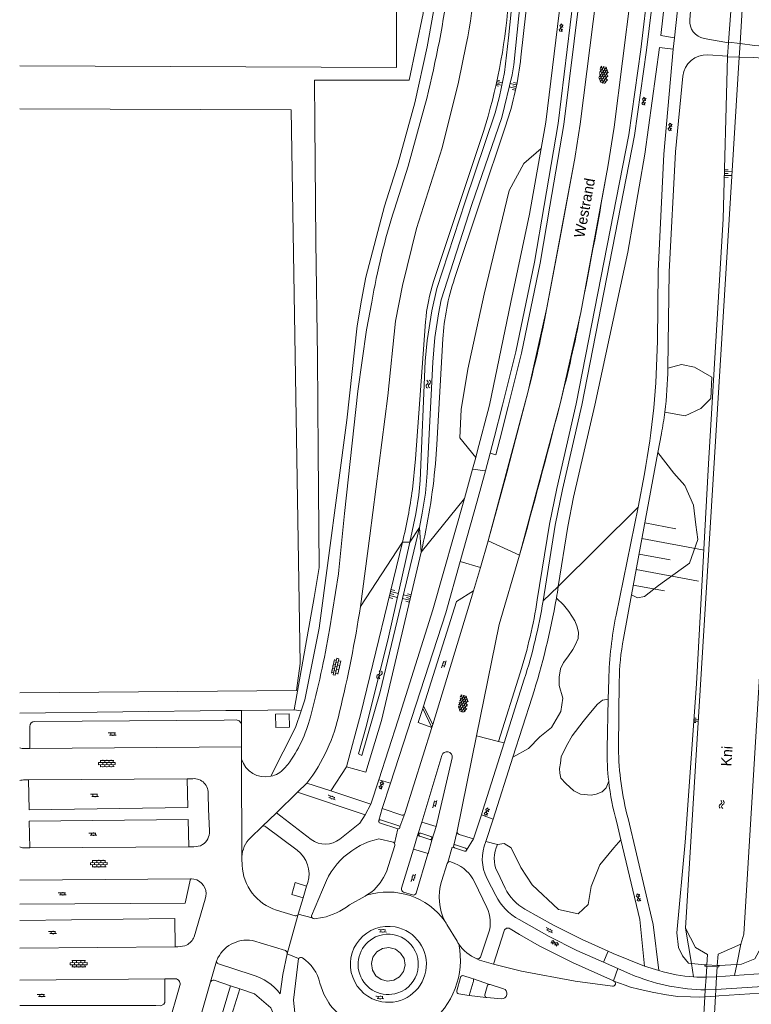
# Model space of a CAD drawing. Extents: x 99476 to 102828, y 406437 to 407931.
# Tile 19 of 162: x 99476 to 99615, y 406785 to 406972. Entities that reach past the tile are written whole.
import ezdxf

# ---------------------------------------------------------------- set-up
doc = ezdxf.new("R2010")
doc.units = 0
doc.header["$MEASUREMENT"] = 0
for name, color, linetype, lineweight in [('BG_bijgebouw', 253, 'Continuous', 0), ('BG_gesloten verharding', 253, 'Continuous', 0), ('BG_hek', 253, 'Continuous', 0), ('BG_insteek sloot', 253, 'Continuous', 0), ('BG_kant sloot', 253, 'Continuous', 0), ('BG_kant verharding', 253, 'Continuous', 0), ('BG_kunstwerk', 253, 'Continuous', 0), ('BG_naam waterloop', 253, 'Continuous', 0), ('BG_open verharding', 253, 'Continuous', 0), ('BG_straatnaam', 253, 'Continuous', 0), ('BG_taludsymbool', 253, 'Continuous', 0), ('BG_terreinafscheiding', 253, 'Continuous', 0), ('BG_vlakafsluiter', 253, 'Continuous', 0), ('BG_watersymbool', 253, 'Continuous', 0)]:
    doc.layers.add(name, color=color, linetype=linetype, lineweight=lineweight)
doc.styles.add('Style-WORKING', font='WORKING.shx')

# ---------------------------------------------------------------- blocks, each defined once
blk = doc.blocks.new('S02OV4')
at = {"layer": 'BG_open verharding', "linetype": 'Continuous', "lineweight": 0}
for p, q in [((0, -0.200092), (0, 0.200092)), ((0, 0.2), (3.201, 0.2)), ((0.214, 0.6), (2.9, 0.6)), ((0.4, 0.199), (0.4, 0.6)), ((0.8, 0.6), (0.8, 0.7)), ((0.8, -0.2), (0.8, 0.2)), ((1.2, 0.2), (1.2, 0.6)), ((1.6, 0.6), (1.6, 0.7)), ((1.6, -0.2), (1.6, 0.2)), ((2, 0.199), (2, 0.6)), ((2.4, 0.6), (2.4, 0.7)), ((2.4, -0.2), (2.4, 0.2)), ((2.8, 0.2), (2.8, 0.6)), ((3.2, -0.199908), (3.2, 0.200092)), ((0, -0.2), (3.2, -0.199)), ((0.31, -0.6), (2.9, -0.6)), ((0.4, -0.6), (0.399, -0.2)), ((0.8, -0.7), (0.8, -0.6)), ((1.2, -0.6), (1.2, -0.2)), ((1.6, -0.7), (1.6, -0.6)), ((2, -0.6), (1.999, -0.2)), ((2.4, -0.7), (2.4, -0.6)), ((2.8, -0.6), (2.8, -0.2))]:
    blk.add_line(p, q, dxfattribs=at)
blk = doc.blocks.new('S02OV6')
at = {"layer": 'BG_open verharding', "linetype": 'Continuous', "lineweight": 0}
for p, q in [((0, 0.20784), (1.371449, 0.20784)), ((0.085505, 0.20784), (0.085505, 0.268177)), ((0.485, -0.192), (0.486, 0.207)), ((0.885505, 0.20784), (0.885505, 0.31106)), ((1.285, -0.193), (1.285, 0.207)), ((0.268333, -0.19216), (1.549656, -0.19216)), ((0.885505, -0.32925), (0.885505, -0.19216))]:
    blk.add_line(p, q, dxfattribs=at)
blk = doc.blocks.new('S01GV2')
at = {"layer": 'BG_gesloten verharding', "linetype": 'Continuous', "lineweight": 0}
for p, q in [((-0.011625, -0.500414), (0.648313, 0.582897)), ((0.006945, 0.298967), (0.268018, 0.727007)), ((0.618374, -0.705844), (0.009489, 0.408468)), ((0.63697, 0.094645), (0.291267, 0.726467)), ((0.172792, -0.724773), (-0.009122, -0.392669)), ((0.31767, -0.728139), (0.629741, -0.216538))]:
    blk.add_line(p, q, dxfattribs=at)
blk = doc.blocks.new('S04')
at = {"layer": 'BG_taludsymbool', "linetype": 'Continuous', "lineweight": 0}
for p, q in [((-0.5, 0), (-0.5, -0.5)), ((-0.25, 0), (-0.25, -1)), ((0, 0), (0, -0.5)), ((0.25, 0), (0.25, -1)), ((0.5, 0), (0.5, -0.5))]:
    blk.add_line(p, q, dxfattribs=at)
blk = doc.blocks.new('S01GV4')
at = {"layer": 'BG_gesloten verharding', "linetype": 'Continuous', "lineweight": 0}
for p, q in [((0, 0.278304), (0.9421, 0.823239)), ((0, -0.181671), (1.741927, 0.823239)), ((0, 0.098949), (1.593645, -0.823239)), ((0.117, -0.579), (1.53, 0.238)), ((0.163, 0.466), (2.296, -0.767)), ((0.531, -0.801), (3.134, 0.701)), ((0.567, 0.694), (2.709, -0.545)), ((1.118159, 0.823239), (3.097745, -0.32208)), ((1.293565, -0.823239), (3.161206, 0.256049)), ((1.529745, 0.23842), (2.542019, 0.823239)), ((1.91699, 0.823239), (3.161206, 0.104286)), ((2.715943, 0.823239), (3.161206, 0.565645)), ((0, -0.363991), (0.793486, -0.823239)), ((2.092105, -0.823239), (3.161206, -0.205903))]:
    blk.add_line(p, q, dxfattribs=at)
blk = doc.blocks.new('WATERS')
at = {"layer": 'BG_watersymbool', "linetype": 'Continuous', "lineweight": 0}
for centre, start, end in [((-0.375, 0.25), 28.07249, 151.92751), ((-0.375, -0.2), 28.07249, 151.92751), ((0.375, 0.65), 208.07249, 331.92751), ((0.375, 0.2), 208.07249, 331.92751)]:
    blk.add_arc(centre, 0.425, start, end, dxfattribs=at)

msp = doc.modelspace()

# ---------------------------------------------------------------- linework, layer by layer
at = {"layer": 'BG_bijgebouw', "linetype": 'Continuous', "lineweight": 0, "flags": 128}
msp.add_lwpolyline([(99524.38, 406839.845), (99526.97, 406839.888), (99527.014, 406837.319), (99524.422, 406837.276), (99524.38, 406839.845)], dxfattribs=at)
at = {"layer": 'BG_hek', "linetype": 'Continuous', "lineweight": 0}
for p, q in [((99531.713, 406862.066), (99527.919, 406840.632)), ((99514.913, 406840.496), (99475.642, 406840.046269))]:
    msp.add_line(p, q, dxfattribs=at)
at = {"layer": 'BG_hek', "linetype": 'Continuous', "lineweight": 0, "flags": 128}
msp.add_lwpolyline([(99531.713, 406862.066), (99532.647, 406867.792), (99532.505, 406889.765), (99532.364, 406907.817), (99532.043, 406929.789), (99531.822, 406952.478), (99531.801, 406960.599), (99549.833, 406960.621), (99552.458, 406973.279), (99552.534, 406978.77)], dxfattribs=at)
at = {"layer": 'BG_insteek sloot', "linetype": 'Continuous', "lineweight": 0}
for p, q in [((99558.449, 406922.842), (99568.224, 406952.028)), ((99563.464, 406949.317), (99554.462, 406922.26)), ((99552.924, 406914.565), (99551.01, 406888.468)), ((99555.072, 406891.205), (99556.227, 406911.297)), ((99555.072, 406891.205), (99554.799, 406887.479)), ((99551.01, 406888.468), (99550.407, 406882.644)), ((99603.55, 406792.328), (99606.13, 406792.1)), ((99608.82, 406791.93), (99612.191, 406792.144))]:
    msp.add_line(p, q, dxfattribs=at)
at = {"layer": 'BG_insteek sloot', "linetype": 'Continuous', "lineweight": 0, "flags": 128}
for points in [[(99571.092, 406965.001), (99574.45, 406994.9), (99574.886876, 407000)], [(99610.6, 406967.83), (99613.049067, 407000)], [(99610.44, 406965.02), (99609.577, 406934.208), (99606.77, 406887.536), (99604.501, 406845.602), (99602.346, 406815.421), (99600.755, 406798.182), (99601.091, 406795.403), (99601.853, 406793.788), (99602.977, 406792.379), (99603.55, 406792.328)], [(99612.191, 406792.144), (99613.092, 406792.201), (99615.6, 406793.219), (99616.855, 406795.453), (99617.79, 406817.086), (99618.522, 406852.087), (99620.393, 406886.239), (99622.138, 406914.93), (99622.872, 406925.932)], [(99548.515, 406872.558), (99540.61, 406839.95), (99537.867, 406829.8)], [(99537.867, 406829.8), (99541.553, 406828.783), (99544.54, 406838.62), (99552.09, 406870.691)]]:
    msp.add_lwpolyline(points, dxfattribs=at)
at = {"layer": 'BG_insteek sloot', "linetype": 'Continuous', "lineweight": 0, "extrusion": (0, 0, -1)}
for centre, radius, start, end in [((-99460.904075, 406983.431809), 108.084959, 185.241941, 198.398824), ((-99600.542262, 406908.754223), 44.388153, 3.283988, 18.504368), ((-99453.225797, 406895.653449), 98.04811, 187.624738, 193.624176)]:
    msp.add_arc(centre, radius, start, end, dxfattribs=at)
at = {"layer": 'BG_insteek sloot', "linetype": 'Continuous', "lineweight": 0}
for centre, radius, start, end in [((99508.31222, 406972.07649), 63.177237, 341.498031, 353.569709), ((99584.54938, 406912.245234), 31.710345, 161.589667, 175.804787), ((99435.945799, 406898.045209), 119.321952, 346.747252, 354.919684)]:
    msp.add_arc(centre, radius, start, end, dxfattribs=at)
at = {"layer": 'BG_kant sloot', "linetype": 'Continuous', "lineweight": 0}
for p, q in [((99614.734803, 407000), (99612.801, 406967.547)), ((99612.61, 406964.972), (99612.801, 406967.547)), ((99602.43, 406799.03), (99612.61, 406964.972)), ((99612.94, 406796.011), (99608.63, 406794.09))]:
    msp.add_line(p, q, dxfattribs=at)
at = {"layer": 'BG_kant sloot', "linetype": 'Continuous', "lineweight": 0, "flags": 128}
for points in [[(99571.762708, 407000), (99570.793, 406989.18), (99568.731, 406968.682), (99567.987, 406962.031), (99566.988, 406957.472), (99566.162, 406954.365), (99560.44, 406937.391), (99555.098, 406920.906), (99554.127, 406916.637), (99553.24, 406911.016), (99552.877, 406907.046), (99551.929, 406884.319), (99551.657, 406881.538), (99551.048, 406877.983), (99549.946, 406872.594)], [(99551.747, 406875.395), (99552.268, 406878.133), (99552.911, 406881.944), (99553.239, 406885.761), (99554.314, 406906.858), (99554.682, 406911.585), (99555.391, 406916.108), (99555.886, 406918.742), (99561.736, 406936.895), (99567.431, 406953.482), (99569.395, 406961.617), (99569.722, 406963.524), (99572.907, 406994.658), (99573.38165, 407000)], [(99623.601, 406964.154), (99613.56, 406797.95), (99612.94, 406796.011)], [(99549.946, 406872.594), (99545.896, 406854.507), (99541.685, 406837.688), (99540.132, 406832.251), (99540.768, 406831.921), (99544.306, 406844.091), (99551.747, 406875.395)], [(99606.59, 406794.03), (99604.32, 406795.41), (99602.43, 406799.03)]]:
    msp.add_lwpolyline(points, dxfattribs=at)
at = {"layer": 'BG_kant verharding', "linetype": 'Continuous', "lineweight": 0}
for p, q in [((99603.23, 406972.105), (99605.472416, 407000)), ((99600.1, 406966.48), (99600.332, 406968.646)), ((99610.592, 406967.68), (99605.969, 406968.533)), ((99610.448, 406965.16), (99606.671, 406965.396)), ((99582.706, 406898.715), (99592.734, 406950.023)), ((99572.746, 406935.087), (99574.922, 406947.548)), ((99581.384, 406946.075), (99581.39, 406946.109)), ((99591.43, 406927.836), (99585.165, 406898.715)), ((99572.434, 406901.346), (99571.761, 406898.715)), ((99572.441, 406901.372), (99572.434, 406901.346)), ((99578.599, 406899.224), (99578.481, 406898.715)), ((99571.761, 406898.715), (99568.961, 406888.031)), ((99597.841, 406893.303), (99597.168, 406889.671)), ((99564.363, 406886.176), (99565.244, 406889.519)), ((99597.168, 406889.671), (99592.146, 406862.585)), ((99561.863, 406886.471), (99562.475, 406888.691)), ((99560.337, 406880.937), (99561.863, 406886.471)), ((99594.588, 406885.607), (99593.41, 406879.25)), ((99593.41, 406879.25), (99589.207, 406858.667)), ((99542.345, 406873.769), (99540.519, 406860.324)), ((99564.849, 406872.859), (99563.358, 406867.786)), ((99563.358, 406867.786), (99562.04, 406863.303)), ((99554.316, 406837.877), (99562.04, 406863.303)), ((99592.146, 406862.585), (99590.6, 406854.247)), ((99571.724, 406846.475), (99567.903, 406834.368)), ((99587.813, 406846.427), (99587.718, 406842.686)), ((99589.799, 406846.093), (99589.64, 406833.36)), ((99569.559, 406831.628), (99573.219, 406843.092)), ((99587.718, 406842.686), (99587.48, 406833.27)), ((99552.511, 406841.324), (99552.375, 406840.916)), ((99554.113, 406837.287), (99552.375, 406840.916)), ((99552.511, 406841.324), (99554.316, 406837.877)), ((99477.589, 406833.294), (99477.579, 406837.502)), ((99478.507, 406838.44), (99514.597, 406838.706)), ((99514.597, 406838.706), (99516.833, 406838.722)), ((99517.868, 406837.699), (99517.882, 406833.61)), ((99554.113, 406837.287), (99549.003, 406820.885)), ((99554.316, 406837.877), (99554.113, 406837.287)), ((99558.947, 406817.561), (99562.63, 406835.687)), ((99476.547, 406833.286), (99477.589, 406833.294)), ((99477.589, 406833.294), (99517.882, 406833.61)), ((99517.889, 406831.257), (99517.882, 406833.61)), ((99556.032, 406831.968), (99552.195, 406819.284)), ((99554.927, 406818.416), (99558.009, 406831.519)), ((99565.795, 406819.835), (99569.559, 406831.628)), ((99526.706, 406830.237), (99526.032, 406829.481)), ((99507.504, 406827.531), (99477.317, 406827.317)), ((99508.597, 406827.539), (99507.504, 406827.531)), ((99477.317, 406827.317), (99476.625, 406827.312)), ((99530.34, 406826.681), (99528.548, 406824.937)), ((99530.34, 406826.681), (99534.886, 406825.191)), ((99542.526, 406822.686), (99544.021, 406827.325)), ((99544.666, 406821.861), (99546.224, 406826.655)), ((99511.523, 406824.498), (99511.62, 406821.822)), ((99528.548, 406824.937), (99524.528, 406821.024)), ((99541.436, 406820.663), (99528.548, 406824.937)), ((99534.886, 406825.191), (99542.526, 406822.686)), ((99541.436, 406820.663), (99542.526, 406822.686)), ((99511.773, 406817.568), (99511.62, 406821.822)), ((99521.812, 406818.403), (99524.528, 406821.024)), ((99524.528, 406821.024), (99531.159, 406815.961)), ((99544.004, 406819.558), (99544.666, 406821.861)), ((99548.387, 406820.618), (99544.666, 406821.861)), ((99549.003, 406820.885), (99548.029, 406818.344)), ((99563.552, 406820.63), (99562.036, 406816.063)), ((99519.571, 406816.252), (99521.812, 406818.403)), ((99528.475, 406813.912), (99522.489, 406818.395)), ((99547.636, 406817.995), (99544.156, 406819.153)), ((99551.407, 406816.723), (99552.195, 406819.284)), ((99552.195, 406819.284), (99554.927, 406818.416)), ((99554.145, 406815.813), (99554.927, 406818.416)), ((99564.43, 406815.56), (99565.795, 406819.835)), ((99589.339, 406819.205), (99590.119, 406815.904)), ((99550.606, 406814.122), (99551.407, 406816.723)), ((99553.915, 406816.538), (99551.999, 406817.158)), ((99558.947, 406817.561), (99558.324, 406814.885)), ((99562.036, 406816.063), (99559.323, 406816.92)), ((99477.557, 406814.347), (99507.823, 406814.559)), ((99507.823, 406814.559), (99508.824, 406814.566)), ((99546.75, 406815.43), (99544.041, 406816.076)), ((99553.394, 406813.313), (99554.145, 406815.813)), ((99562.036, 406816.063), (99560.733, 406813.922)), ((99566.62, 406814.99), (99564.43, 406815.56)), ((99476.692, 406814.341), (99477.557, 406814.347)), ((99548.36, 406806.656), (99550.606, 406814.122)), ((99553.394, 406813.313), (99550.606, 406814.122)), ((99553.364, 406813.213), (99551.105, 406805.733)), ((99553.364, 406813.213), (99553.394, 406813.313)), ((99558.421, 406814.375), (99560.357, 406813.732)), ((99517.959, 406812.255), (99518.007, 406811.05)), ((99568.077, 406806.695), (99566.598, 406809.763)), ((99508.192, 406808.488), (99475.642, 406808.209744)), ((99508.356, 406808.489), (99508.192, 406808.488)), ((99529.61, 406804.853), (99530.275, 406807.047)), ((99530.275, 406807.047), (99530.492, 406807.765)), ((99564.606, 406802.981), (99562.23, 406807.902)), ((99566.278, 406805.289), (99564.63, 406808.49)), ((99533.323, 406806.357), (99531.232, 406801.398)), ((99538.428, 406803.506), (99541.432, 406805.169)), ((99541.432, 406805.169), (99541.706, 406805.327)), ((99550.426, 406805.381), (99548.729, 406805.945)), ((99508.862, 406797.432), (99510.972, 406804.578)), ((99528.664, 406801.731), (99529.61, 406804.853)), ((99524.565, 406802.509), (99528.08, 406801.421)), ((99526.567, 406794.182), (99528.664, 406801.731)), ((99531.729, 406800.869), (99533.275, 406801.07)), ((99556.989, 406799.75), (99558.934, 406796.569)), ((99563.388, 406793.559), (99564.913, 406798.089)), ((99567.905, 406798.559), (99565.88, 406792.19)), ((99526.235, 406794.787), (99519.945, 406796.683)), ((99475.642, 406795.270317), (99505.277, 406795.492)), ((99505.277, 406795.492), (99505.741, 406795.495)), ((99513.135, 406792.776), (99511.998, 406788.813)), ((99513.178, 406792.925), (99513.135, 406792.776)), ((99513.477, 406792.28), (99519.899, 406790.178)), ((99586.783, 406792.587), (99589.518, 406791.375)), ((99597.347, 406790.978), (99594.62, 406791.83)), ((99608.323, 406789.801), (99611.783, 406790.034)), ((99611.783, 406790.034), (99621.52, 406790.69)), ((99503.253, 406789.402), (99475.642, 406789.173962)), ((99501.074, 406751.416), (99511.998, 406788.813)), ((99505.069, 406789.417), (99503.253, 406789.402)), ((99503.468, 406778.953), (99506.144, 406788.133)), ((99505.485, 406789.388), (99505.069, 406789.417)), ((99512.654, 406789.154), (99515.798, 406788.085)), ((99559.563, 406789.642), (99558.889, 406787.134)), ((99561.636, 406789.511), (99560.22, 406789.992)), ((99561.992, 406788.75), (99561.239, 406786.254)), ((99562.022, 406789.382), (99561.636, 406789.511)), ((99565.086, 406788.358), (99562.022, 406789.382)), ((99564.727, 406788.184), (99564.22, 406786.338)), ((99565.255, 406788.302), (99565.086, 406788.358)), ((99567.745, 406787.529), (99565.255, 406788.302)), ((99606.33, 406789.715), (99608.323, 406789.801)), ((99622.99, 406788.36), (99608.184, 406787.347)), ((99515.798, 406788.085), (99512.426, 406776.742)), ((99515.798, 406788.085), (99517.554, 406787.488)), ((99559.289, 406786.527), (99560.792, 406786.309)), ((99561.239, 406786.254), (99560.792, 406786.309)), ((99564.432, 406785.862), (99561.239, 406786.254)), ((99608.184, 406787.347), (99606.192, 406787.32)), ((99534.67, 406784.5), (99534.495, 406784.82)), ((99564.579, 406785.844), (99564.432, 406785.862)), ((99567.374, 406785.613), (99564.579, 406785.844))]:
    msp.add_line(p, q, dxfattribs=at)
at = {"layer": 'BG_kant verharding', "linetype": 'Continuous', "lineweight": 0, "flags": 128}
for points in [[(99574.922, 406947.548), (99575.8, 406952.58), (99578.69, 406976.11), (99580.54, 406995.75), (99580.773, 407000)], [(99575.5, 406936.747), (99578.17, 406952.31), (99581.06, 406975.84), (99582.94, 406995.85), (99583.169, 407000)], [(99581.39, 406946.109), (99582.38, 406952.21), (99585.49, 406976.86), (99587.253214, 407000)], [(99587.615, 406944.095), (99588.82, 406951.63), (99592.04, 406976.86), (99593.779, 407000)], [(99592.734, 406950.023), (99594.99, 406966.31), (99596.5, 406978.73), (99597.97046, 407000)], [(99600.332, 406968.646), (99597.72, 406969.07), (99598.81, 406978.7), (99600.26, 406997.67), (99600.37, 407000)], [(99603.37157, 407000), (99603.359, 406999.807), (99603.41, 406997.44), (99600.332, 406968.646)], [(99542.345, 406873.769), (99545.767, 406900.481), (99547.208, 406914.705), (99548.542, 406921.489), (99551.228, 406932.369), (99556.074, 406947.707), (99559.181, 406960.237), (99560.675, 406967.383)], [(99591.43, 406927.836), (99594.7, 406946.49), (99597.45, 406966.84), (99600.1, 406966.48)], [(99600.1, 406966.48), (99598.28, 406946.51), (99597.22, 406924.24), (99597.06, 406910.847)], [(99601.919, 406961.346), (99600.52, 406946.91), (99599.28, 406924.11), (99599.062, 406905.763)], [(99552.797, 406955.758), (99549.636, 406944.184), (99546.994, 406935.991)], [(99576.01, 406917.219), (99578.775, 406931.651), (99581.384, 406946.075)], [(99567.59, 406898.715), (99570.116, 406908.839), (99573.651, 406925.919), (99575.5, 406936.747)], [(99572.746, 406935.087), (99569.168, 406918.317), (99565.073, 406898.715)], [(99542.693, 406918.329), (99541.647, 406913.019), (99540.035, 406901.323), (99537.466, 406878.057), (99536.432, 406867.261)], [(99562.475, 406888.691), (99562.782, 406889.805), (99565.073, 406898.715)], [(99565.244, 406889.519), (99566.013, 406892.436), (99567.59, 406898.715)], [(99582.706, 406898.715), (99578.97, 406882.59), (99577.61, 406875.85), (99575.293, 406861.409)], [(99578.194, 406864.115), (99579.99, 406875.56), (99581.08, 406881.18), (99585.165, 406898.715)], [(99568.961, 406888.031), (99568.369, 406885.77), (99564.849, 406872.859)], [(99559.537, 406868.918), (99562.767, 406880.388), (99564.363, 406886.176)], [(99544.021, 406827.325), (99547.711, 406838.774), (99554.29, 406859.72), (99560.337, 406880.937)], [(99546.224, 406826.655), (99556.78, 406859.13), (99559.537, 406868.918)], [(99562.63, 406835.687), (99566.946, 406856.933), (99570.82, 406870.13)], [(99536.432, 406867.261), (99536.344, 406866.584), (99534.608, 406855.897)], [(99562.04, 406863.303), (99558.825, 406861.307), (99552.511, 406841.324)], [(99552.375, 406840.916), (99551.523, 406838.224), (99554.113, 406837.287)], [(99567.903, 406834.368), (99563.858, 406821.553), (99563.552, 406820.63)], [(99507.504, 406827.531), (99507.64, 406822.023), (99477.422, 406821.602), (99477.317, 406827.317)], [(99536.602, 406816.021), (99540.404, 406819.059), (99541.436, 406820.663)], [(99507.823, 406814.559), (99507.695, 406819.763), (99477.462, 406819.472), (99477.557, 406814.347)], [(99548.029, 406818.344), (99547.959, 406818.485), (99547.828, 406818.571), (99544.369, 406819.723), (99544.156, 406819.709), (99544.004, 406819.558)], [(99591.489, 406819.935), (99596.24, 406799.77), (99597.347, 406790.978)], [(99551.789, 406816.596), (99551.824, 406816.584), (99553.719, 406815.944), (99553.733, 406815.94)], [(99510.437, 406814.981), (99510.052, 406814.761), (99508.824, 406814.566)], [(99544.911, 406808.724), (99545.474, 406809.794), (99547.076, 406814.794)], [(99560.544, 406814.298), (99558.619, 406814.941), (99558.464, 406814.953), (99558.324, 406814.885)], [(99590.119, 406815.904), (99593.71, 406800.7), (99594.62, 406791.83)], [(99557.163, 406811.564), (99557.063, 406811.386), (99555.982, 406807.937)], [(99558.486, 406811.397), (99557.727, 406811.701), (99557.525, 406811.736), (99557.326, 406811.688), (99557.163, 406811.564)], [(99475.642, 406803.624355), (99507.155, 406803.793), (99508.192, 406808.488)], [(99508.356, 406808.489), (99508.778, 406808.421), (99509.37, 406808.244)], [(99529.61, 406804.853), (99527.436, 406805.505), (99528.098, 406807.733), (99530.275, 406807.047)], [(99571.844, 406802.684), (99577.27, 406799.64), (99582.76, 406796.89), (99587.726, 406794.653)], [(99505.277, 406795.492), (99505.197, 406800.901), (99475.642, 406800.532992)], [(99570.719, 406800.694), (99576.49, 406797.47), (99581.74, 406794.82), (99586.783, 406792.587)], [(99588.681, 406789.03), (99580.89, 406792.5), (99574.57, 406795.68), (99570.818, 406797.829), (99569.008, 406798.963)], [(99505.741, 406795.495), (99507.069, 406795.677), (99507.405, 406795.832)], [(99525.268, 406786.535), (99525.739, 406790.224), (99526.567, 406794.182)], [(99587.726, 406794.653), (99588.62, 406794.25), (99594.62, 406791.83)], [(99528.755, 406793.258), (99527.759, 406785.368), (99528.199, 406781.086), (99530.158, 406775.317), (99533.841, 406774.144)], [(99565.88, 406792.19), (99571.21, 406790.85), (99581.44, 406788.95), (99588.5, 406788)], [(99589.518, 406791.375), (99591.373, 406790.554), (99592.852, 406789.937)], [(99503.253, 406789.402), (99503.276, 406784.903), (99503.114, 406784.554), (99502.507, 406784.273), (99501.553, 406784.346), (99475.642, 406784.360049)], [(99534.495, 406784.82), (99533.577, 406786.496), (99532.806, 406788.612)], [(99517.554, 406787.488), (99520.356, 406786.536), (99523.474, 406783.901), (99525.172, 406779.918), (99526.188, 406774.897), (99526.276, 406772.375)]]:
    msp.add_lwpolyline(points, dxfattribs=at)
at = {"layer": 'BG_kant verharding', "linetype": 'Continuous', "lineweight": 0, "extrusion": (0, 0, -1)}
for centre, radius, start, end in [((-99264.71049, 407021.608668), 300.891033, 185.787125, 190.382397), ((-99342.565405, 407009.279573), 216.937508, 188.366812, 194.283163), ((-99606.575926, 406971.834518), 3.356841, 280.416514, 4.621699), ((-99360.184735, 406957.500932), 219.552224, 190.572125, 194.812214), ((-99448.900431, 406912.616662), 148.170137, 180.684325, 190.503067), ((-99526.211536, 406906.618347), 72.855485, 180.672687, 187.296824), ((-99526.471263, 406906.558372), 72.590249, 187.275906, 190.521555), ((-99475.004889, 406877.482872), 101.568079, 189.105748, 197.775703), ((-99305.729082, 406896.435309), 237.550695, 188.743727, 193.682931), ((-99363.462251, 406884.403711), 173.503602, 189.456596, 195.072379), ((-99504.840003, 406846.147657), 27.04202, 194.69897, 216.041276), ((-99504.125896, 406846.858447), 33.080336, 191.535863, 217.586098), ((-99478.516248, 406837.502798), 0.937248, 359.951247, 89.434656), ((-99516.840307, 406837.694323), 1.027703, 89.592606, 179.739229), ((-99522.461367, 406832.667084), 4.784859, 258.161485, 342.860631), ((-99522.463963, 406832.66449), 4.781788, 221.740117, 258.185548), ((-99548.546965, 406821.093034), 0.501244, 204.521478, 288.610696), ((-99544.282114, 406819.431355), 0.305592, 294.373774, 24.483131), ((-99547.732465, 406818.282147), 0.302917, 168.217852, 288.569387), ((-99559.490467, 406817.449011), 0.554886, 287.566028, 11.64361), ((-99571.90938, 406812.233752), 8.185661, 332.783448, 23.975788), ((-99571.91237, 406812.354179), 5.912422, 334.007079, 26.475224), ((-99548.910264, 406806.490327), 0.574663, 288.386555, 16.755962), ((-99550.593901, 406805.88801), 0.534088, 196.871894, 288.322807), ((-99576.109968, 406810.347872), 11.057114, 299.180103, 332.772685), ((-99576.327455, 406810.669136), 9.157716, 299.313125, 334.280495), ((-99517.180296, 406780.393337), 10.155343, 105.528146, 142.787589), ((-99512.491122, 406788.665846), 0.51461, 16.615749, 108.451889), ((-99560.842017, 406789.1213), 1.208439, 167.541468, 197.893924), ((-99606.680708, 406825.119582), 37.802741, 270.740731, 291.457582)]:
    msp.add_arc(centre, radius, start, end, dxfattribs=at)
at = {"layer": 'BG_kant verharding', "linetype": 'Continuous', "lineweight": 0}
for centre, radius, start, end in [((99606.392119, 406960.91038), 4.494281, 86.442375, 174.437725), ((98462.512438, 407138.110179), 1141.708222, 348.798965, 350.216011), ((99665.198338, 406897.851532), 124.20501, 162.117336, 170.510417), ((99320.431468, 406966.679994), 266.834753, 345.356699, 349.123668), ((98290.719328, 407228.525936), 1329.325158, 344.359092, 345.634653), ((99438.740356, 406885.988798), 141.158712, 350.18507, 351.085588), ((99438.995022, 406885.956697), 140.902302, 342.289013, 350.18028), ((99657.727766, 406844.663866), 69.936994, 168.449883, 178.555402), ((99637.743327, 406845.49958), 47.948, 169.488344, 179.290871), ((99476.524576, 406836.376901), 3.090982, 253.409314, 270.415662), ((99636.679876, 406832.628835), 49.204053, 179.253373, 186.509116), ((99646.609531, 406834.366477), 56.978421, 181.012135, 194.671673), ((99557.001304, 406831.658979), 1.017372, 352.091668, 162.317337), ((99508.791662, 406824.798126), 2.747778, 353.729355, 94.062434), ((99476.562037, 406824.280098), 3.032556, 88.810314, 107.661122), ((99636.728561, 406832.618099), 49.25121, 186.490287, 195.803588), ((99522.145871, 406818.007309), 0.517727, 48.489342, 130.156611), ((99508.960017, 406817.38223), 2.819111, 301.595444, 3.778335), ((99551.900981, 406816.874392), 0.300069, 70.934064, 248.087975), ((99553.818174, 406816.240773), 0.312601, 254.188691, 71.956282), ((99476.727659, 406817.386457), 3.045666, 249.11703, 269.329158), ((99523.199656, 406812.465597), 5.244425, 133.781276, 178.138003), ((99533.842097, 406819.474765), 4.421036, 232.634791, 308.628338), ((99547.168789, 406801.857368), 14.558591, 102.406227, 161.996772), ((99546.575964, 406814.939639), 0.52033, 27.140571, 70.459513), ((99546.574729, 406814.938862), 0.521783, 343.881299, 27.154657), ((99558.519193, 406814.657901), 0.299457, 130.67927, 250.858349), ((99523.130518, 406812.459075), 5.175543, 178.040971, 182.259794), ((99525.097082, 406809.399195), 5.636997, 343.147713, 53.184463), ((99560.449933, 406814.015133), 0.297995, 251.828611, 341.788077), ((99560.449285, 406814.014889), 0.298534, 341.871405, 71.50225), ((99527.322262, 406811.414298), 9.322383, 182.23956, 252.796407), ((99555.853644, 406804.824233), 7.080294, 25.765876, 68.174179), ((99508.179696, 406805.540823), 2.95364, 340.97514, 66.234413), ((99537.234501, 406812.756193), 8.671056, 301.042983, 332.288641), ((99565.512027, 406804.952884), 9.986309, 162.613211, 207.52406), ((99530.60259, 406813.391297), 12.607781, 282.237538, 308.36588), ((99528.219066, 406801.864109), 0.464419, 252.576016, 343.344669), ((99531.668147, 406801.31201), 0.444543, 168.846768, 217.400925), ((99558.773901, 406800.159371), 6.478809, 341.36366, 25.818175), ((99531.670386, 406801.310597), 0.44547, 217.08164, 277.560758), ((99545.844491, 406792.171947), 7.229742, 79.870595, 259.910989), ((99565.834473, 406805.147719), 10.362324, 207.655516, 211.392542), ((99545.814396, 406792.162805), 5.741241, 108.823101, 288.804207), ((99545.815597, 406792.163214), 5.741241, 288.791547, 108.835761), ((99545.84546, 406792.171775), 7.229742, 259.903192, 79.878392), ((99568.613475, 406798.332426), 0.743823, 57.967443, 162.265475), ((99505.97788, 406798.594962), 3.109764, 297.317181, 338.039265), ((99518.882059, 406790.625388), 6.150163, 80.047522, 158.042994), ((99565.214232, 406799.96325), 7.138785, 208.389704, 213.568277), ((99565.377539, 406800.053628), 7.324845, 213.451003, 248.659861), ((99526.083528, 406794.310284), 0.500202, 345.13964, 72.372827), ((99513.593172, 406792.72601), 0.460891, 173.773237, 255.400542), ((99529.180417, 406792.997227), 0.498981, 54.806493, 148.492516), ((99525.302998, 406786.945513), 7.685845, 12.522647, 57.186552), ((99562.877099, 406793.751344), 0.545908, 252.396355, 339.369626), ((99560.0562, 406789.507834), 0.511124, 71.308677, 164.781967), ((99606.009654, 406819.997638), 30.284996, 253.379107, 266.14966), ((99505.205829, 406788.440887), 0.9874, 341.83128, 73.576612), ((99565.02972, 406788.016769), 0.345841, 80.634456, 151.082594), ((99588.563286, 406788.519616), 0.523456, 263.055895, 63.481783), ((99588.571222, 406788.545612), 0.496672, 62.961924, 77.230577), ((99605.998741, 406819.912771), 30.199588, 266.159505, 270.628489), ((99559.359814, 406787.008961), 0.487135, 165.126697, 261.641356), ((99564.788078, 406786.305799), 0.56899, 176.755748, 231.258545), ((99567.454185, 406786.591392), 0.981673, 265.314741, 72.767835)]:
    msp.add_arc(centre, radius, start, end, dxfattribs=at)
at = {"layer": 'BG_kunstwerk', "linetype": 'Continuous', "lineweight": 0}
for p, q in [((99610.592, 406967.68), (99610.448, 406965.16)), ((99610.6, 406967.83), (99610.592, 406967.68)), ((99612.801, 406967.547), (99610.6, 406967.83)), ((99610.448, 406965.16), (99610.44, 406965.02)), ((99610.44, 406965.02), (99612.61, 406964.972)), ((99606.48, 406792.07), (99606.59, 406794.03)), ((99608.63, 406794.09), (99608.46, 406791.97)), ((99606.13, 406792.1), (99606.48, 406792.07)), ((99606.48, 406792.07), (99608.46, 406791.97)), ((99608.46, 406791.97), (99608.82, 406791.93)), ((99606.33, 406789.715), (99606.453, 406791.828)), ((99608.431, 406791.703), (99606.453, 406791.828)), ((99608.323, 406789.801), (99608.431, 406791.703)), ((99606.192, 406787.32), (99606.33, 406789.715)), ((99608.184, 406787.347), (99608.323, 406789.801)), ((99606.115, 406785.999), (99606.192, 406787.32)), ((99608.114, 406786.117), (99608.184, 406787.347)), ((99605.788, 406780.371), (99606.115, 406785.999)), ((99607.797, 406780.523), (99608.114, 406786.117))]:
    msp.add_line(p, q, dxfattribs=at)
at = {"layer": 'BG_kunstwerk', "linetype": 'Continuous', "lineweight": 0, "flags": 128}
for points in [[(99612.801, 406967.547), (99615.57, 406967.19), (99620.51, 406966.82), (99623.77, 406966.75)], [(99612.61, 406964.972), (99615.43, 406964.91), (99620.47, 406964.55), (99623.601, 406964.154)], [(99606.453, 406791.828), (99606.11, 406791.85), (99606.13, 406792.1)], [(99608.82, 406791.93), (99608.79, 406791.68), (99608.431, 406791.703)]]:
    msp.add_lwpolyline(points, dxfattribs=at)
at = {"layer": 'BG_terreinafscheiding', "linetype": 'Continuous', "lineweight": 0}
for p, q in [((99514.913, 406840.496), (99517.86, 406840.527)), ((99517.86, 406840.527), (99527.919, 406840.632))]:
    msp.add_line(p, q, dxfattribs=at)
at = {"layer": 'BG_vlakafsluiter', "linetype": 'Continuous', "lineweight": 0}
for p, q in [((99576.01, 406917.219), (99581.384, 406946.075)), ((99587.615, 406944.095), (99582.473, 406916.331)), ((99572.441, 406901.372), (99576.01, 406917.219)), ((99582.473, 406916.331), (99578.599, 406899.224)), ((99564.849, 406872.859), (99572.434, 406901.346)), ((99578.599, 406899.224), (99570.82, 406870.13)), ((99564.363, 406886.176), (99561.863, 406886.471)), ((99552.09, 406870.691), (99560.337, 406880.937)), ((99593.41, 406879.25), (99578.194, 406864.115)), ((99549.946, 406872.594), (99551.747, 406875.395)), ((99551.747, 406875.395), (99552.09, 406870.691)), ((99540.519, 406860.324), (99548.515, 406872.558)), ((99548.515, 406872.558), (99549.946, 406872.594)), ((99570.82, 406870.13), (99564.849, 406872.859)), ((99559.537, 406868.918), (99563.358, 406867.786)), ((99578.194, 406864.115), (99575.293, 406861.409)), ((99570.95, 406847.679), (99566.834, 406834.636)), ((99517.868, 406837.699), (99517.86, 406840.527)), ((99527.919, 406840.632), (99529.23, 406840.446)), ((99562.63, 406835.687), (99566.834, 406834.636)), ((99566.834, 406834.636), (99567.903, 406834.368)), ((99517.889, 406831.257), (99517.958, 406812.636)), ((99534.886, 406825.191), (99537.867, 406829.8)), ((99544.021, 406827.325), (99546.224, 406826.655)), ((99563.552, 406820.63), (99565.795, 406819.835)), ((99547.636, 406817.995), (99547.039, 406815.177)), ((99551.789, 406816.596), (99551.407, 406816.723)), ((99553.733, 406815.94), (99554.145, 406815.813)), ((99531.315, 406801.042), (99528.664, 406801.731)), ((99602.43, 406799.03), (99603.55, 406792.328)), ((99612.94, 406796.011), (99612.191, 406792.144)), ((99528.755, 406793.258), (99526.567, 406794.182)), ((99587.726, 406794.653), (99586.783, 406792.587)), ((99603.55, 406792.328), (99603.976, 406789.781)), ((99612.191, 406792.144), (99611.783, 406790.034)), ((99588.681, 406789.03), (99589.518, 406791.375)), ((99517.554, 406787.488), (99514.054, 406776.229)), ((99606.115, 406785.999), (99608.114, 406786.117))]:
    msp.add_line(p, q, dxfattribs=at)
at = {"layer": 'BG_vlakafsluiter', "linetype": 'Continuous', "lineweight": 0, "flags": 128}
for points in [[(99475.642, 406963.31799), (99547.397, 406962.998), (99547.432973, 407000)], [(99557.595716, 407000), (99555.215, 406978.004), (99553.261, 406966.97), (99550.868, 406956.285), (99547.719, 406944.755), (99545.091, 406936.605), (99541.546, 406923.097), (99540.721, 406918.659), (99539.906, 406913.787), (99537.927, 406895.854), (99532.634, 406856.218), (99529.951, 406842.536), (99529.23, 406840.446)], [(99584.266, 406999.924), (99584.037, 406995.768), (99582.154, 406975.721), (99579.259, 406952.15), (99576.584, 406936.561), (99574.732, 406925.715), (99571.189, 406908.594), (99568.657, 406898.448), (99567.078, 406892.162), (99566.308, 406889.238), (99565.244, 406889.519)], [(99574.207, 406861.583), (99576.528, 406876.046), (99577.895, 406882.823), (99581.63, 406898.945), (99591.649, 406950.204), (99593.899, 406966.452), (99595.405, 406978.834), (99596.867764, 407000)], [(99475.642, 406843.898188), (99528.364, 406844.33), (99529.031, 406849.501), (99527.359, 406954.915), (99475.642, 406955.152092)], [(99574.922, 406947.548), (99571.655, 406944.732), (99568.831, 406939.595), (99564.082, 406919.814), (99561.002, 406905.557), (99559.718, 406897.85), (99559.461, 406892.494), (99562.475, 406888.691)], [(99599.062, 406905.763), (99601.683, 406906.406), (99604.164, 406905.91), (99607.438, 406904.025), (99607.24, 406899.957), (99605.354, 406898.072), (99602.378, 406896.683), (99598.477, 406897.365)], [(99592.146, 406862.585), (99593.272, 406862.005), (99594.625, 406862.262), (99597.269, 406864.326), (99603.201, 406868.607), (99604.767, 406873.095), (99604.385, 406875.905), (99603.917, 406879.663), (99602.316, 406883.401), (99600.225, 406885.731), (99597.168, 406889.671)], [(99569.559, 406831.628), (99572.534, 406833.268), (99574.696, 406835.502), (99576.921, 406837.303), (99578.67, 406840.303), (99579.093, 406842.889), (99578.365, 406845.261), (99578.352, 406846.903), (99578.65, 406848.485), (99579.219, 406849.66), (99579.999, 406850.774), (99580.95, 406852.174), (99581.432, 406852.94), (99582, 406854.242), (99582.051, 406855.476), (99581.728, 406856.675), (99581.334, 406857.595), (99580.18, 406859.377), (99579.193, 406860.677), (99577.833, 406861.926)], [(99587.718, 406842.686), (99586.596, 406842.469), (99585.665, 406841.761), (99584.027, 406839.777), (99582.925, 406838.41), (99580.852, 406835.668), (99579.753, 406833.82), (99578.774, 406831.691), (99578.605, 406830.481), (99578.417, 406829.507), (99578.488, 406828.575), (99578.702, 406827.628), (99579.629, 406826.612), (99581.156, 406825.214), (99582.427, 406824.565), (99584.428, 406824.422), (99585.399, 406824.58), (99586.526, 406825.04), (99587.335, 406825.784), (99587.793, 406827.051)], [(99523.443, 406827.984), (99528.13, 406837.257), (99529.23, 406840.446)], [(99557.163, 406811.564), (99558.016, 406814.51), (99558.421, 406814.375)], [(99566.62, 406814.99), (99567.878, 406815.186), (99569.223, 406814.394), (99571.097, 406810.643), (99573.234, 406807.308), (99578.233, 406802.644), (99581.995, 406801.79), (99583.9, 406803.589), (99584.429, 406806.976), (99586.122, 406811.103), (99588.768, 406814.384), (99590.119, 406815.904)], [(99608.114, 406786.117), (99608.769, 406786.156), (99616.632, 406786.687), (99639.067, 406788.175), (99657.477, 406789.447), (99682.283, 406791.144), (99738.478, 406795.056), (99764.585, 406796.911), (99767.117, 406797.207), (99768.977, 406797.482), (99787.805, 406800.797), (99791.45, 406801.429)], [(99542.612, 406792.307), (99542.911, 406793.522), (99543.652, 406794.529), (99544.722, 406795.176), (99545.958, 406795.364), (99547.173, 406795.065), (99548.18, 406794.324), (99548.827, 406793.254), (99549.015, 406792.018), (99548.715, 406790.803), (99547.975, 406789.796), (99546.904, 406789.149), (99545.668, 406788.961), (99544.454, 406789.26), (99543.447, 406790.001), (99542.8, 406791.071), (99542.612, 406792.307)], [(99565.88, 406792.19), (99563.211, 406792.961), (99562.712, 406793.231)], [(99588.797, 406788.988), (99590.925, 406788.222), (99591.969, 406787.838), (99593.529, 406787.433), (99596.078, 406786.875), (99598.782, 406786.364), (99600.962, 406786.069), (99603.403, 406785.98), (99605.128, 406785.941), (99606.115, 406785.999)]]:
    msp.add_lwpolyline(points, dxfattribs=at)
at = {"layer": 'BG_vlakafsluiter', "linetype": 'Continuous', "lineweight": 0, "extrusion": (0, 0, -1)}
for centre, radius, start, end in [((-99475.067319, 406877.47291), 100.405007, 189.105807, 197.261742), ((-99545.734297, 406792.504136), 13.440722, 72.559911, 144.349074)]:
    msp.add_arc(centre, radius, start, end, dxfattribs=at)
at = {"layer": 'BG_vlakafsluiter', "linetype": 'Continuous', "lineweight": 0}
for centre, radius, start, end in [((99544.203384, 406793.014997), 15.358659, 307.067967, 11.267789), ((99546.78044, 406793.954231), 15.309024, 216.630821, 251.153077)]:
    msp.add_arc(centre, radius, start, end, dxfattribs=at)

# ---------------------------------------------------------------- block references
at = {"layer": 'BG_gesloten verharding', "linetype": 'Continuous', "lineweight": 0}
for name, p, rotation in [('S01GV2', (99578.425, 406970.621), 352.995741), ('S01GV4', (99586.626, 406960.036), 82.185819), ('S01GV2', (99594.189, 406956.644), 352.299345), ('S01GV2', (99599.156, 406951.726), 352.299345), ('S01GV4', (99559.791, 406840.272), 78.521518), ('S01GV2', (99544.193, 406826.421), 341.9999250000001), ('S01GV2', (99564.277, 406821.355), 342.307699), ('S01GV2', (99577.694, 406796.491), 243.306771)]:
    msp.add_blockref(name, p, dxfattribs=dict(at, rotation=rotation))
at = {"layer": 'BG_gesloten verharding', "color": 7, "linetype": 'Continuous', "lineweight": 0, "rotation": 12.590951}
msp.add_blockref('S01GV2', (99593.134, 406804.85), dxfattribs=at)
at = {"layer": 'BG_open verharding', "linetype": 'Continuous', "lineweight": 0}
for name, p, rotation in [('S02OV4', (99535.545, 406847.295), 77.464977), ('S02OV6', (99556.19, 406848.58), 73.086782), ('S02OV4', (99493.85, 406830.427), 180.458356), ('S02OV6', (99534.301, 406824.205), 341.637532), ('S02OV6', (99554.508, 406821.947), 76.756198), ('S02OV4', (99492.314, 406811.362), 180.458356), ('S02OV6', (99550.382, 406807.895), 73.19645200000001), ('S02OV6', (99543.923, 406798.597), 357.134734), ('S02OV6', (99575.774, 406799.01), 333.306771), ('S02OV4', (99488.473, 406792.297), 180.458356), ('S02OV6', (99543.434, 406785.877), 357.134734)]:
    msp.add_blockref(name, p, dxfattribs=dict(at, rotation=rotation))
for p in [(99492.486, 406836.035), (99489.106, 406824.35), (99488.799, 406816.97), (99482.961, 406805.592), (99481.118, 406798.212), (99478.967, 406786.219)]:
    msp.add_blockref('S02OV6', p, dxfattribs=at)
at = {"layer": 'BG_taludsymbool', "linetype": 'Continuous', "lineweight": 0}
for p, xscale, yscale, zscale, rotation in [((99566.436, 406960.079), 1.020477, 1.020477, 1.020477, 77.9523), ((99570.195, 406959.352), 1.327303, 1.327303, 1.327303, 257.733392), ((99609.818, 406942.813), 1.448552, 1.448552, 1.448552, 88.41764599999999), ((99593.58, 406870.32), 12.051942, 12.051942, 12.051942, 79.496577), ((99546.153, 406862.815), 1.548628, 1.548628, 1.548628, 76.36755699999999), ((99550.014, 406861.874), 1.452453, 1.452453, 1.452453, 256.786585)]:
    msp.add_blockref('S04', p, dxfattribs=dict(at, xscale=xscale, yscale=yscale, zscale=zscale, rotation=rotation))
at = {"layer": 'BG_taludsymbool', "color": 7, "linetype": 'Continuous', "lineweight": 0, "xscale": 0.8380790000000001, "yscale": 0.8380790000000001, "zscale": 0.8380790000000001, "rotation": 85.963092}
msp.add_blockref('S04', (99604.007, 406838.677), dxfattribs=at)
at = {"layer": 'BG_watersymbool', "linetype": 'Continuous', "lineweight": 0}
for p, rotation in [((99553.213, 406902.673), 274.992081), ((99544.367, 406847.259), 76.40843999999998), ((99609.548, 406822.629), 86.50230500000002)]:
    msp.add_blockref('WATERS', p, dxfattribs=dict(at, rotation=rotation))

# ---------------------------------------------------------------- texts
at = {"layer": 'BG_naam waterloop', "linetype": 'Continuous', "lineweight": 0, "style": 'Style-WORKING'}
msp.add_text('Kni', height=2, rotation=86.559505, dxfattribs=at).set_placement((99611.156, 406829.837))
at = {"layer": 'BG_straatnaam', "linetype": 'Continuous', "lineweight": 0, "style": 'Style-WORKING'}
msp.add_text('Westrand', height=2, rotation=79.51061, dxfattribs=at).set_placement((99583.138, 406930.457))

doc.saveas('drawing.dxf')
